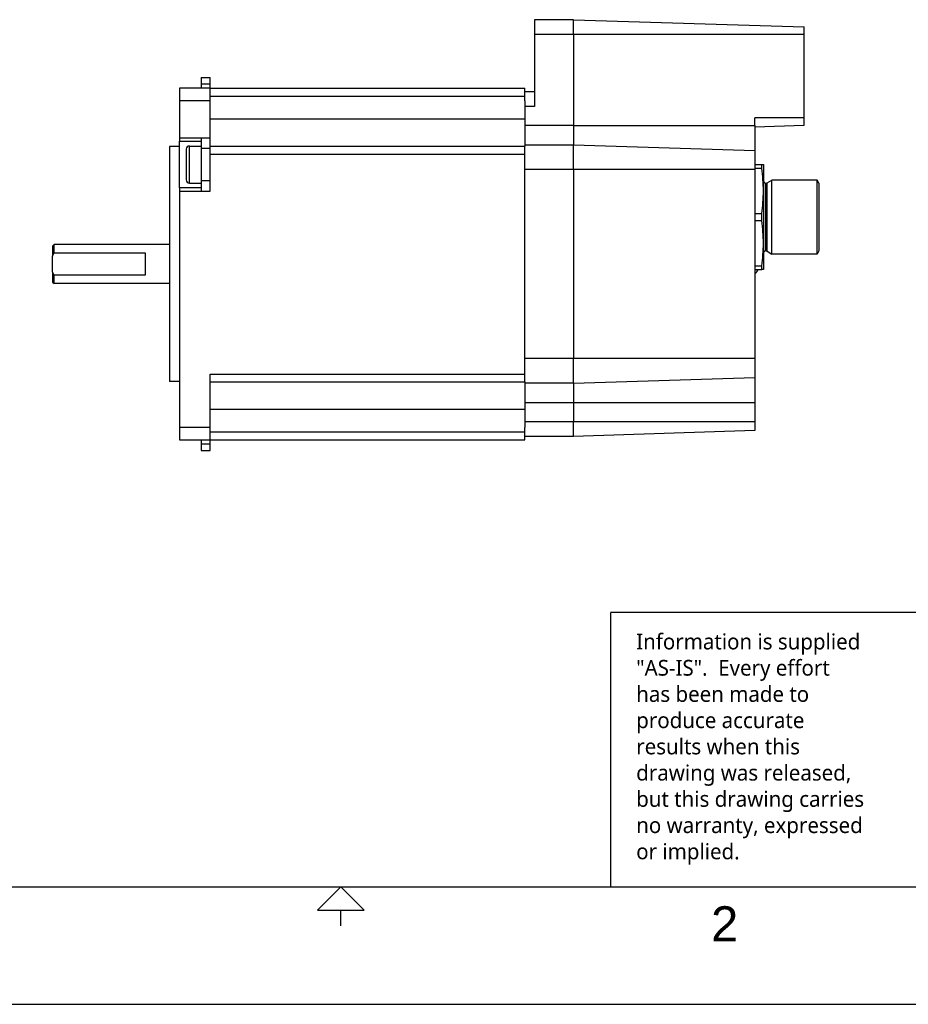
# Model space of a CAD drawing. Extents: x 0 to 21, y 0 to 16.
# Tile 2 of 5: x 8.4 to 14.1, y 0 to 6.3. Entities that reach past the tile are written whole.
import ezdxf

# ---------------------------------------------------------------- set-up
doc = ezdxf.new("R2010")
doc.units = 0
doc.header["$MEASUREMENT"] = 0
for name, color, linetype in [('CONTINUOUS', 7, 'CONTINUOUS'), ('TANGENT_EDGES', 7, 'CONTINUOUS'), ('VISIBLE', 7, 'CONTINUOUS')]:
    doc.layers.add(name, color=color, linetype=linetype)

# ---------------------------------------------------------------- blocks, each defined once
blk = doc.blocks.new('BLOCK16')
at = {"layer": 'CONTINUOUS'}
for p, q in [((14.25, 2.5021), (12.2228, 2.5021)), ((12.2228, 2.5), (12.2228, 0.75)), ((0.5, 0.75), (20.5, 0.75)), ((10.5, 0.5), (10.5, 0.6)), ((0, 0), (21, 0))]:
    blk.add_line(p, q, dxfattribs=at)
blk.add_lwpolyline([(10.35, 0.6), (10.65, 0.6), (10.5, 0.75), (10.5, 0.75), (10.35, 0.6)], dxfattribs=at)
at = {"layer": 'CONTINUOUS', "attachment_point": 4}
for s, insert, char_height in [('{\\fTrebuchet MS|b0|i0|c0|p0;\\C7;Information is supplied }{\\fTrebuchet MS|b0|i0|c0|p0;\\C7;\\P"AS-IS".  Every effort }{\\fTrebuchet MS|b0|i0|c0|p0;\\C7;\\Phas been made to }{\\fTrebuchet MS|b0|i0|c0|p0;\\C7;\\Pproduce accurate }{\\fTrebuchet MS|b0|i0|c0|p0;\\C7;\\Presults when this}{\\fTrebuchet MS|b0|i0|c0|p0;\\C7;\\Pdrawing was released, }{\\fTrebuchet MS|b0|i0|c0|p0;\\C7;\\Pbut this drawing carries }{\\fTrebuchet MS|b0|i0|c0|p0;\\C7;\\Pno warranty, expressed}{\\fTrebuchet MS|b0|i0|c0|p0;\\C7;\\Por implied.}{\\fMS Shell Dlg|b0|i0|c0|p0;\\C7;\\H0.7826087x;}', (12.3866, 1.629), 0.100466), ('{\\fArial|b0|i0|c0|p0;\\C7;2}{\\fArial|b0|i0|c0|p0;\\C7;}', (12.8645, 0.5137), 0.224044)]:
    blk.add_mtext(s, dxfattribs=dict(at, insert=insert, char_height=char_height))

msp = doc.modelspace()

# ---------------------------------------------------------------- linework, layer by layer
at = {"layer": 'TANGENT_EDGES'}
for p, q in [((11.9858, 6.1919), (11.7363, 6.1919)), ((13.4588, 6.1919), (11.9858, 6.1919)), ((9.6665, 5.8741), (9.6074, 5.8741)), ((9.6665, 5.7977), (11.6743, 5.7977)), ((9.4696, 5.769), (9.6665, 5.769)), ((11.7363, 5.7319), (11.6743, 5.7319)), ((13.4588, 5.6594), (13.1438, 5.6594)), ((9.6665, 5.6529), (11.6743, 5.6529)), ((11.9858, 5.6107), (11.6743, 5.6107)), ((11.9858, 5.6107), (13.1438, 5.6107)), ((9.6074, 5.5304), (9.4696, 5.5304)), ((9.5326, 5.243), (9.5326, 5.4792)), ((9.6665, 5.5303), (9.6074, 5.5303)), ((9.6074, 5.4657), (9.6665, 5.4657)), ((9.6665, 5.4282), (11.6743, 5.4282)), ((11.9858, 5.3294), (11.6743, 5.3294)), ((13.1438, 5.3294), (11.9858, 5.3294)), ((9.6665, 5.2565), (9.6074, 5.2565)), ((13.2147, 4.8092), (13.2147, 5.2422)), ((13.2226, 4.807), (13.2226, 5.2443)), ((9.4696, 5.1918), (9.6074, 5.1918)), ((9.6074, 5.1918), (9.6665, 5.1918)), ((11.9858, 4.1219), (11.6743, 4.1219)), ((13.1438, 4.1219), (11.9858, 4.1219)), ((9.6665, 4.0232), (11.6743, 4.0232)), ((11.9858, 3.8407), (11.6743, 3.8407)), ((13.1438, 3.8407), (11.9858, 3.8407)), ((9.6665, 3.7985), (11.6743, 3.7985)), ((11.9858, 3.7194), (11.6743, 3.7194)), ((13.1438, 3.7194), (11.9858, 3.7194)), ((9.6665, 3.6824), (9.4696, 3.6824)), ((9.6665, 3.6536), (11.6743, 3.6536)), ((9.6074, 3.5773), (9.6665, 3.5773))]:
    msp.add_line(p, q, dxfattribs=at)
at = {"layer": 'VISIBLE'}
for p, q in [((11.7363, 6.2857), (11.7363, 6.1919)), ((11.9858, 6.2857), (11.7363, 6.2857)), ((11.9858, 6.2857), (13.4588, 6.2394)), ((11.9858, 6.1919), (11.9858, 6.2857)), ((13.4588, 6.1919), (13.4588, 6.2394)), ((11.7363, 6.1919), (11.7363, 5.7319)), ((11.9858, 6.1919), (11.9858, 5.6107)), ((13.4588, 5.6594), (13.4588, 6.1919)), ((9.6074, 5.9167), (9.6074, 5.8741)), ((9.6074, 5.9167), (9.6665, 5.9167)), ((9.6665, 5.8741), (9.6665, 5.9167)), ((9.6665, 5.8477), (9.4696, 5.8477)), ((9.4696, 5.8477), (9.4696, 5.769)), ((9.6074, 5.8741), (9.6074, 5.8477)), ((9.6665, 5.8477), (9.6665, 5.8741)), ((9.6665, 5.8477), (11.6743, 5.8477)), ((9.6665, 5.769), (9.6665, 5.8477)), ((11.6743, 5.7977), (11.6743, 5.8477)), ((11.7363, 5.8257), (11.6743, 5.8257)), ((11.6743, 5.7686), (11.6743, 5.7977)), ((9.4696, 5.769), (9.4696, 5.5304)), ((9.6665, 5.5303), (9.6665, 5.769)), ((11.6743, 5.7686), (11.6743, 5.7319)), ((11.6743, 5.7319), (11.6743, 5.6107)), ((13.1438, 5.6107), (13.1438, 5.6594)), ((13.4588, 5.612), (13.4588, 5.6594)), ((11.6743, 5.6107), (11.6743, 5.6011)), ((11.6743, 5.6011), (11.6743, 5.4861)), ((11.9858, 5.6107), (11.9858, 5.4857)), ((13.1438, 5.6021), (13.4588, 5.612)), ((13.1438, 5.6107), (13.1438, 5.4493)), ((9.4066, 5.4757), (9.4066, 4.7257)), ((9.4696, 5.4757), (9.4066, 5.4757)), ((9.4696, 5.5304), (9.4696, 5.5107)), ((9.4696, 5.2115), (9.4696, 5.5107)), ((9.4696, 5.5107), (9.6074, 5.5107)), ((9.5326, 5.4792), (9.6074, 5.4792)), ((9.6074, 5.5303), (9.6074, 5.5304)), ((9.6074, 5.5303), (9.6074, 5.4657)), ((9.6665, 5.4657), (9.6665, 5.5303)), ((9.6665, 5.4782), (11.6743, 5.4782)), ((11.6743, 5.4861), (11.6743, 5.4857)), ((11.9858, 5.4857), (11.6743, 5.4857)), ((11.6743, 5.4857), (11.6743, 5.4782)), ((11.6743, 5.4282), (11.6743, 5.4782)), ((11.9858, 5.3294), (11.9858, 5.4857)), ((13.1438, 5.4493), (11.9858, 5.4857)), ((9.5129, 5.4595), (9.5129, 5.2626)), ((9.6074, 5.4657), (9.6074, 5.2565)), ((9.6665, 5.2565), (9.6665, 5.4657)), ((11.6743, 4.0232), (11.6743, 5.4282)), ((13.1438, 5.4493), (13.1438, 5.3294)), ((13.1438, 5.3603), (13.1884, 5.3603)), ((13.1884, 5.3377), (13.1884, 5.3603)), ((13.1884, 5.3603), (13.199, 5.3603)), ((13.199, 5.3603), (13.199, 5.193)), ((11.9858, 5.3294), (11.9858, 4.1219)), ((13.1438, 5.3377), (13.1884, 5.3377)), ((13.1438, 5.3294), (13.1438, 4.1219)), ((9.5326, 5.243), (9.6074, 5.243)), ((9.6074, 5.2565), (9.6074, 5.1918)), ((9.6665, 5.1918), (9.6665, 5.2565)), ((13.2226, 5.2443), (13.253, 5.2619)), ((13.5419, 5.2619), (13.253, 5.2619)), ((13.253, 4.7895), (13.253, 5.2619)), ((13.5419, 4.7895), (13.5419, 5.2619)), ((13.5533, 5.2422), (13.5419, 5.2619)), ((13.5533, 5.2422), (13.5533, 4.8092)), ((9.6074, 5.2115), (9.4696, 5.2115)), ((9.4696, 5.2115), (9.4696, 5.1918)), ((9.4696, 5.1918), (9.4696, 3.6824)), ((9.6074, 5.1918), (9.6074, 5.1918)), ((13.199, 5.193), (13.199, 4.8584)), ((13.1438, 5.0484), (13.1884, 5.0484)), ((13.1884, 5.003), (13.1884, 5.0484)), ((13.1438, 5.003), (13.1884, 5.003)), ((8.6588, 4.8407), (8.6688, 4.8507)), ((8.6588, 4.8407), (8.6588, 4.7768)), ((8.6688, 4.7965), (8.6688, 4.8507)), ((9.4066, 4.8507), (8.6688, 4.8507)), ((13.199, 4.8584), (13.199, 4.691)), ((8.6688, 4.7965), (9.2494, 4.7965)), ((9.2494, 4.7965), (9.2494, 4.6549)), ((13.2226, 4.807), (13.253, 4.7895)), ((13.5419, 4.7895), (13.253, 4.7895)), ((13.5533, 4.8092), (13.5419, 4.7895)), ((8.6588, 4.6745), (8.6588, 4.7768)), ((9.4066, 4.7257), (9.4066, 3.9757)), ((8.6588, 4.6745), (8.6588, 4.6107)), ((9.2494, 4.6549), (8.6688, 4.6549)), ((8.6688, 4.6007), (8.6688, 4.6549)), ((13.1438, 4.7137), (13.1884, 4.7137)), ((13.1438, 4.691), (13.1884, 4.691)), ((13.1884, 4.691), (13.1884, 4.7137)), ((13.199, 4.691), (13.1884, 4.691)), ((8.6588, 4.6107), (8.6688, 4.6007)), ((9.4066, 4.6007), (8.6688, 4.6007)), ((11.9858, 3.9657), (11.9858, 4.1219)), ((13.1438, 4.1219), (13.1438, 4.0021)), ((9.6665, 3.6824), (9.6665, 4.0232)), ((11.6743, 3.9732), (11.6743, 4.0232)), ((9.4696, 3.9757), (9.4066, 3.9757)), ((9.6665, 3.9732), (11.6743, 3.9732)), ((11.6743, 3.9732), (11.6743, 3.9657)), ((11.6743, 3.9657), (11.6743, 3.9653)), ((11.9858, 3.9657), (11.6743, 3.9657)), ((11.6743, 3.9653), (11.6743, 3.8503)), ((11.9858, 3.9657), (13.1438, 4.0021)), ((11.9858, 3.9657), (11.9858, 3.8407)), ((13.1438, 4.0021), (13.1438, 3.8407)), ((11.6743, 3.8503), (11.6743, 3.8407)), ((11.6743, 3.8407), (11.6743, 3.7194)), ((11.9858, 3.8407), (11.9858, 3.7194)), ((13.1438, 3.8407), (13.1438, 3.7194)), ((11.6743, 3.7194), (11.6743, 3.6827)), ((11.9858, 3.6257), (11.9858, 3.7194)), ((13.1438, 3.7194), (13.1438, 3.6621)), ((9.4696, 3.6824), (9.4696, 3.6036)), ((9.6665, 3.6036), (9.6665, 3.6824)), ((11.6743, 3.6536), (11.6743, 3.6827)), ((11.6743, 3.6036), (11.6743, 3.6536)), ((13.1438, 3.6621), (11.9858, 3.6257)), ((9.4696, 3.6036), (9.6665, 3.6036)), ((9.6074, 3.6036), (9.6074, 3.5773)), ((9.6665, 3.5773), (9.6665, 3.6036)), ((9.6665, 3.6036), (11.6743, 3.6036)), ((11.9858, 3.6257), (11.6743, 3.6257)), ((9.6074, 3.5773), (9.6074, 3.5347)), ((9.6074, 3.5347), (9.6665, 3.5347)), ((9.6665, 3.5347), (9.6665, 3.5773))]:
    msp.add_line(p, q, dxfattribs=at)
for centre, radius, start, end in [((9.5326, 5.4595), 0.0197, 90, 180), ((9.5326, 5.2626), 0.0197, 180, 270), ((13.2147, 5.258), 0.0157, 180, 270), ((13.2147, 5.258), 0.0157, 270, 300), ((13.2147, 4.7934), 0.0157, 90, 180), ((13.2147, 4.7934), 0.0157, 60, 90), ((13.1104, 4.7157), 0.061, 303.25643, 336.17362)]:
    msp.add_arc(centre, radius, start, end, dxfattribs=at)
for points in [[(13.199, 5.193), (13.199, 5.2414), (13.195, 5.2896), (13.1884, 5.3377)], [(13.1884, 5.0484), (13.195, 5.0964), (13.199, 5.1446), (13.199, 5.193)], [(13.199, 4.8584), (13.199, 4.9068), (13.195, 4.955), (13.1884, 5.003)], [(13.1884, 4.7137), (13.195, 4.7618), (13.199, 4.81), (13.199, 4.8584)]]:
    msp.add_open_spline(points, degree=3, dxfattribs=at)
for points, weights in [([(8.6588, 4.7768), (8.663, 4.7863), (8.6688, 4.7965)], [1, 1.04167975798, 1.077802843]), ([(8.6688, 4.6549), (8.663, 4.6651), (8.6588, 4.6745)], [1.07780284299, 1.04167975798, 1])]:
    msp.add_rational_spline(points, weights, degree=2, dxfattribs=at)

# ---------------------------------------------------------------- block references
at = {"layer": 'CONTINUOUS'}
msp.add_blockref('BLOCK16', (0, 0), dxfattribs=at)

doc.saveas('drawing.dxf')
